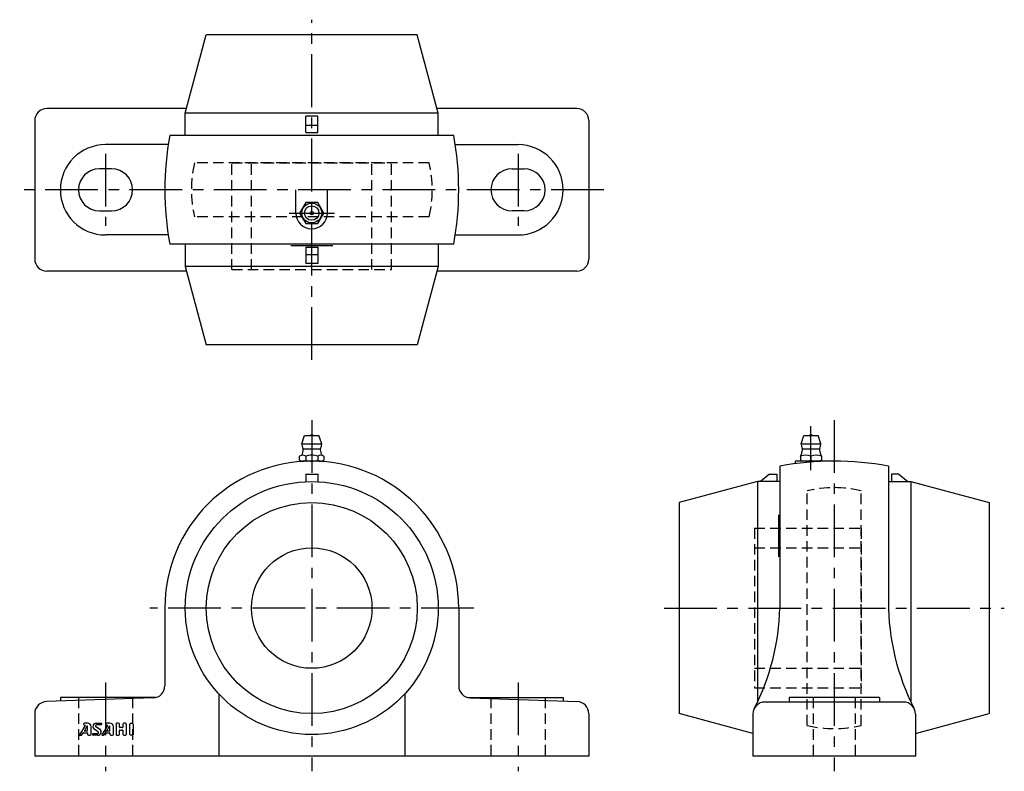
# Model space of a CAD drawing. Extents: x -97 to 230, y -5 to 245.
import ezdxf

# ---------------------------------------------------------------- set-up
doc = ezdxf.new("R2010")
doc.units = 0
doc.header["$LTSCALE"] = 14
doc.header["$MEASUREMENT"] = 0
doc.linetypes.add('CENTER', pattern=[2, 1.25, -0.25, 0.25, -0.25])
doc.linetypes.add('HIDDEN', pattern=[0.375, 0.25, -0.125])
doc.layers.get('0').update_dxf_attribs({"linetype": 'CONTINUOUS'})
for name, color, linetype in [('1', 3, 'CONTINUOUS'), ('CENTER', 1, 'CENTER'), ('HIDDEN', 3, 'HIDDEN')]:
    doc.layers.add(name, color=color, linetype=linetype)

msp = doc.modelspace()

# ---------------------------------------------------------------- linework, layer by layer
for p, q in [((-42, 213.6), (-35.03, 239.6)), ((35.03, 239.6), (-35.03, 239.6)), ((42, 213.6), (35.03, 239.6)), ((-41.6, 215.1), (-88, 215.1)), ((42, 213.6), (-42, 213.6)), ((-42, 206.1), (-42, 213.6)), ((-2, 207.1), (-2, 212.58)), ((2, 212.58), (-2, 212.58)), ((2, 207.1), (2, 212.58)), ((88, 215.1), (41.6, 215.1)), ((42, 206.1), (42, 213.6)), ((-92, 211.1), (-92, 165.1)), ((-2, 209.6), (2, 209.6)), ((92, 211.1), (92, 165.1)), ((47.17, 206.1), (-47.17, 206.1)), ((-2, 207.1), (2, 207.1)), ((-47.67, 203.1), (-68.5, 203.1)), ((47.67, 203.1), (68.5, 203.1)), ((-66.5, 195.1), (-70.5, 195.1)), ((66.5, 195.1), (70.5, 195.1)), ((-5.25, 180.4), (-5.25, 188.1)), ((5.25, 180.4), (5.25, 188.1)), ((-70.5, 181.1), (-66.5, 181.1)), ((70.5, 181.1), (66.5, 181.1)), ((-47.67, 173.1), (-68.5, 173.1)), ((47.17, 170.1), (-47.17, 170.1)), ((-42, 170.1), (-42, 162.6)), ((42, 170.1), (42, 162.6)), ((47.67, 173.1), (68.5, 173.1)), ((-2, 169.1), (-2, 163.62)), ((-2, 169.1), (2, 169.1)), ((2, 169.1), (2, 163.62)), ((-2, 166.6), (2, 166.6)), ((2, 163.62), (-2, 163.62)), ((-41.6, 161.1), (-88, 161.1)), ((42, 162.6), (-42, 162.6)), ((-42, 162.6), (-35.03, 136.6)), ((42, 162.6), (35.03, 136.6)), ((88, 161.1), (41.6, 161.1)), ((35.03, 136.6), (-35.03, 136.6)), ((-3.3, 103.8), (-2.4, 106.5)), ((-2.4, 106.5), (2.4, 106.5)), ((3.3, 103.8), (2.4, 106.5)), ((162.5, 103.8), (163.4, 106.5)), ((163.4, 106.5), (168.2, 106.5)), ((169.1, 103.8), (168.2, 106.5)), ((-3.3, 103.8), (3.3, 103.8)), ((-2.8, 102.05), (2.8, 102.05)), ((162.5, 103.8), (169.1, 103.8)), ((163, 102.05), (168.6, 102.05)), ((-4.04, 98.37), (-4.04, 99.63)), ((-2.02, 99.63), (-2.02, 98.37)), ((2.02, 99.63), (2.02, 98.37)), ((4.04, 99.63), (4.04, 98.37)), ((162.3, 99.63), (162.3, 98.37)), ((165.8, 99.63), (165.8, 98.37)), ((169.3, 99.63), (169.3, 98.37)), ((3.03, 98), (-3.03, 98)), ((155.5, 96.37), (155.5, 49.2)), ((160.55, 98), (160.55, 97.16)), ((173.5, 98), (160.55, 98)), ((164.05, 98), (167.55, 98)), ((191.5, 96.37), (191.5, 49.2)), ((-2, 93.7), (-2, 91.15)), ((-2, 93.7), (2, 93.7)), ((2, 93.7), (2, 91.15)), ((152, 93.7), (149.02, 91.2)), ((152, 93.7), (154.5, 93.7)), ((154.5, 93.7), (154.5, 91.2)), ((192.5, 93.7), (192.5, 91.2)), ((195, 93.7), (192.5, 93.7)), ((195, 93.7), (197.98, 91.2)), ((148, 91.2), (122, 84.23)), ((155.5, 91.2), (148, 91.2)), ((148, 91.2), (148, 17.98)), ((191.5, 91.2), (199, 91.2)), ((199, 91.2), (199, 17.98)), ((199, 91.2), (225, 84.23)), ((122, 84.23), (122, 14.17)), ((225, 84.23), (225, 14.17)), ((-48.8, 49.2), (-48.8, 23.36)), ((48.8, 49.2), (48.8, 23.36)), ((-30.9, 20.76), (-30.9, 0)), ((30.9, 20.76), (30.9, 0)), ((-52.66, 19.37), (-88.14, 18.13)), ((-51.76, 19.5), (-83.5, 19.5)), ((-83.5, 19.5), (-83.5, 18.3)), ((51.76, 19.5), (83.5, 19.5)), ((52.66, 19.37), (88.14, 18.13)), ((83.5, 19.5), (83.5, 18.3)), ((196.5, 18), (150.5, 18)), ((188.5, 19.5), (158.5, 19.5)), ((158.5, 19.5), (158.5, 18)), ((188.5, 19.5), (188.5, 18)), ((-92, 14.14), (-92, 0)), ((92, 14.14), (92, 0)), ((146.5, 7.6), (122, 14.17)), ((146.5, 14), (146.5, 0)), ((200.5, 7.6), (225, 14.17)), ((200.5, 14), (200.5, 0)), ((92, 0), (-92, 0)), ((200.5, 0), (146.5, 0))]:
    msp.add_line(p, q)
msp.add_lwpolyline([(-2.02, 183.9), (-4.04, 180.4), (-2.02, 176.9), (2.02, 176.9), (4.04, 180.4), (2.02, 183.9)], close=True)
for centre, radius in [((0, 180.4), 3.3), ((0, 180.4), 2.4), ((0, 180.4), 0.555), ((0, 49.2), 42), ((0, 49.2), 35.03), ((0, 49.2), 20)]:
    msp.add_circle(centre, radius)
for centre, radius, start, end in [((-88, 211.1), 4, 90, 180), ((88, 211.1), 4, 0, 90), ((51.2, 188.1), 100, 169.6302, 190.3698), ((-51.2, 188.1), 100, 349.6302, 10.3698), ((-68.5, 188.1), 15, 90, 270), ((68.5, 188.1), 15, 270, 90), ((-70.5, 188.1), 7, 90, 270), ((-66.5, 188.1), 7, 270, 90), ((66.5, 188.1), 7, 90, 270), ((70.5, 188.1), 7, 270, 90), ((0, 180.4), 5.25, 180, 0), ((-88, 165.1), 4, 180, 270), ((88, 165.1), 4, 270, 0), ((0, 105.01), 1.59, 69.555, 110.445), ((165.8, 105.01), 1.59, 69.555, 110.445), ((0, 103.8), 3.3, 180, 208.0616), ((-8.79, 102.42), 6, 336.1715, 353.8983), ((-3.62, 101.87), 0.8, 353.8983, 28.0616), ((3.62, 101.87), 0.8, 151.9384, 186.1017), ((8.79, 102.42), 6, 186.1017, 203.8285), ((0, 103.8), 3.3, 331.9384, 0), ((157.01, 102.42), 6, 332.3723, 353.8983), ((165.8, 103.8), 3.3, 180, 208.0616), ((162.18, 101.87), 0.8, 353.8983, 28.0616), ((169.42, 101.87), 0.8, 151.9384, 186.1017), ((174.59, 102.42), 6, 186.1017, 207.6277), ((165.8, 103.8), 3.3, 331.9384, 0), ((-3.03, 98.44), 1.56, 49.7398, 130.2602), ((-3.03, 99.56), 1.56, 229.7398, 310.2602), ((0, 94.3), 5.7, 69.2291, 110.7709), ((0, 103.7), 5.7, 249.2291, 290.7709), ((3.03, 98.44), 1.56, 49.7398, 130.2602), ((3.03, 99.56), 1.56, 229.7398, 310.2602), ((164.05, 95.68), 4.32, 66.1022, 113.8978), ((164.05, 102.32), 4.32, 246.1022, 293.8978), ((167.55, 95.68), 4.32, 66.1022, 113.8978), ((167.55, 102.32), 4.32, 246.1022, 293.8978), ((0, 49.2), 48.8, 0, 180), ((173.5, -2), 100, 79.6302, 100.3698), ((77.5, 51.35), 78, 332.9039, 358.4207), ((269.5, 51.35), 78, 180, 207.0961), ((-52.8, 23.36), 4, 271.9886, 0), ((52.8, 23.36), 4, 180, 268.0114), ((-88, 14.14), 4, 91.9886, 180), ((88, 14.14), 4, 0, 88.0114), ((150.5, 14), 4, 90, 180), ((196.5, 14), 4, 0, 90)]:
    msp.add_arc(centre, radius, start, end)
at = {"layer": '1'}
for p, q in [((-75.23, 10.22), (-77.19, 7.15)), ((-75.81, 10.69), (-75.81, 10.6)), ((-74.65, 9.95), (-75.53, 8.49)), ((-74.44, 10.97), (-75.52, 10.97)), ((-75.52, 10.31), (-75.28, 10.31)), ((-74.44, 8.51), (-74.44, 9.89)), ((-73.3, 7.26), (-73.3, 9.83)), ((-71.66, 9.88), (-70.44, 9.07)), ((-71.52, 10.97), (-69.98, 10.97)), ((-69.98, 10.4), (-71.5, 10.4)), ((-69.87, 10.86), (-69.87, 10.51)), ((-67.8, 10.22), (-69.76, 7.15)), ((-68.38, 10.69), (-68.38, 10.59)), ((-67.23, 9.95), (-68.1, 8.49)), ((-67.01, 10.97), (-68.09, 10.97)), ((-68.09, 10.31), (-67.85, 10.31)), ((-67.01, 8.51), (-67.01, 9.89)), ((-65.87, 7.26), (-65.87, 9.83)), ((-65.01, 10.69), (-65.01, 7.26)), ((-64.16, 10.97), (-64.73, 10.97)), ((-63.87, 9.66), (-63.87, 10.69)), ((-62.73, 10.69), (-62.73, 9.66)), ((-61.87, 10.97), (-62.44, 10.97)), ((-61.58, 7.26), (-61.58, 10.69)), ((-60.44, 7.26), (-60.44, 10.69)), ((-60.16, 10.97), (-59.58, 10.97)), ((-59.3, 10.69), (-59.3, 7.26)), ((-77.09, 6.97), (-76.59, 6.97)), ((-76.36, 7.1), (-75.89, 7.8)), ((-75.84, 7.83), (-74.56, 7.83)), ((-75.48, 8.4), (-74.56, 8.4)), ((-74.44, 7.71), (-74.44, 7.26)), ((-74.16, 6.97), (-73.58, 6.97)), ((-72.73, 7.09), (-72.73, 7.43)), ((-72.61, 7.54), (-71.1, 7.54)), ((-71.07, 6.97), (-72.61, 6.97)), ((-70.94, 8.07), (-72.16, 8.88)), ((-69.66, 6.97), (-69.17, 6.97)), ((-68.93, 7.1), (-68.46, 7.8)), ((-68.41, 7.83), (-67.13, 7.83)), ((-68.06, 8.4), (-67.13, 8.4)), ((-67.01, 7.71), (-67.01, 7.26)), ((-66.73, 6.97), (-66.16, 6.97)), ((-64.73, 6.97), (-64.16, 6.97)), ((-63.87, 7.26), (-63.87, 8.57)), ((-62.84, 9.54), (-63.76, 9.54)), ((-63.76, 8.69), (-62.84, 8.69)), ((-62.73, 8.57), (-62.73, 7.26)), ((-62.44, 6.97), (-61.87, 6.97)), ((-59.58, 6.97), (-60.16, 6.97))]:
    msp.add_line(p, q, dxfattribs=at)
for centre, radius, start, end in [((-75.52, 10.69), 0.286, 90, 180), ((-75.52, 10.59), 0.286, 180, 270), ((-75.28, 10.25), 0.0571, 327.5288, 90), ((-74.56, 9.89), 0.114, 0, 149.0362), ((-74.44, 9.83), 1.14, 0, 90), ((-71.52, 9.83), 1.14, 90, 236.3099), ((-71.5, 10.11), 0.286, 90, 236.3099), ((-69.98, 10.86), 0.114, 0, 90), ((-69.98, 10.51), 0.114, 270, 0), ((-68.09, 10.69), 0.286, 90, 180), ((-68.09, 10.59), 0.286, 180, 270), ((-67.85, 10.25), 0.0571, 327.5288, 90), ((-67.13, 9.89), 0.114, 0, 149.0362), ((-67.01, 9.83), 1.14, 0, 90), ((-64.73, 10.69), 0.286, 90, 180), ((-64.16, 10.69), 0.286, 0, 90), ((-62.44, 10.69), 0.286, 90, 180), ((-61.87, 10.69), 0.286, 0, 90), ((-60.16, 10.69), 0.286, 90, 180), ((-59.58, 10.69), 0.286, 0, 90), ((-77.09, 7.09), 0.114, 147.5288, 270), ((-76.59, 7.26), 0.286, 270, 326.3099), ((-75.84, 7.77), 0.0571, 90, 146.3099), ((-75.48, 8.46), 0.0571, 149.0362, 270), ((-74.56, 8.51), 0.114, 270, 0), ((-74.56, 7.71), 0.114, 0, 90), ((-74.16, 7.26), 0.286, 180, 270), ((-73.58, 7.26), 0.286, 270, 0), ((-72.61, 7.43), 0.114, 90, 180), ((-72.61, 7.09), 0.114, 180, 270), ((-71.1, 7.83), 0.286, 270, 56.3099), ((-71.07, 8.11), 1.14, 270, 56.3099), ((-69.66, 7.09), 0.114, 147.5288, 270), ((-69.17, 7.26), 0.286, 270, 326.3099), ((-68.41, 7.77), 0.0571, 90, 146.3099), ((-68.06, 8.46), 0.0571, 149.0362, 270), ((-67.13, 8.51), 0.114, 270, 0), ((-67.13, 7.71), 0.114, 0, 90), ((-66.73, 7.26), 0.286, 180, 270), ((-66.16, 7.26), 0.286, 270, 0), ((-64.73, 7.26), 0.286, 180, 270), ((-64.16, 7.26), 0.286, 270, 0), ((-63.76, 9.66), 0.114, 180, 270), ((-63.76, 8.57), 0.114, 90, 180), ((-62.84, 9.66), 0.114, 270, 0), ((-62.84, 8.57), 0.114, 0, 90), ((-62.44, 7.26), 0.286, 180, 270), ((-61.87, 7.26), 0.286, 270, 0), ((-60.16, 7.26), 0.286, 180, 270), ((-59.58, 7.26), 0.286, 270, 0)]:
    msp.add_arc(centre, radius, start, end, dxfattribs=at)
at = {"layer": 'CENTER'}
for p, q in [((0, 131.6), (0, 244.6)), ((-68.5, 200.1), (-68.5, 176.1)), ((68.5, 200.1), (68.5, 176.1)), ((97, 188.1), (-97, 188.1)), ((-7.51, 180.4), (7.51, 180.4)), ((-7, 169.6), (7, 169.6)), ((0, 111.6), (0, -5)), ((173.5, 111.6), (173.5, -5)), ((165.8, 95), (165.8, 109.6)), ((155, 80.2), (155, 66.2)), ((53.8, 49.2), (-53.8, 49.2)), ((117, 49.2), (230, 49.2)), ((-68.5, 24.5), (-68.5, -5)), ((68.5, 24.5), (68.5, -5))]:
    msp.add_line(p, q, dxfattribs=at)
at = {"layer": 'HIDDEN'}
for p, q in [((38.97, 197.1), (-38.97, 197.1)), ((-26.5, 197.1), (26.5, 197.1)), ((-26.5, 161.6), (-26.5, 197.1)), ((-20, 161.6), (-20, 197.1)), ((20, 161.6), (20, 197.1)), ((26.5, 161.6), (26.5, 197.1)), ((38.97, 179.1), (-38.97, 179.1)), ((-26.5, 161.6), (26.5, 161.6)), ((164.5, 10.23), (164.5, 88.17)), ((182.5, 10.23), (182.5, 88.17)), ((147, 75.7), (147, 22.7)), ((147, 75.7), (182.5, 75.7)), ((182.5, 75.7), (182.5, 22.7)), ((147, 69.2), (182.5, 69.2)), ((147, 29.2), (182.5, 29.2)), ((147, 22.7), (182.5, 22.7)), ((-77.5, 19.5), (-77.5, 0)), ((-59.5, 19.5), (-59.5, 0)), ((59.5, 19.5), (59.5, 0)), ((77.5, 19.5), (77.5, 0)), ((166.5, 19.5), (166.5, 0)), ((180.5, 19.5), (180.5, 0))]:
    msp.add_line(p, q, dxfattribs=at)
for centre, start, end in [((0, 188.1), 166.9971, 193.0029), ((0, 188.1), 346.9971, 13.0029), ((173.5, 49.2), 76.9971, 103.0029), ((173.5, 49.2), 256.9971, 283.0029)]:
    msp.add_arc(centre, 40, start, end, dxfattribs=at)

doc.saveas('drawing.dxf')
